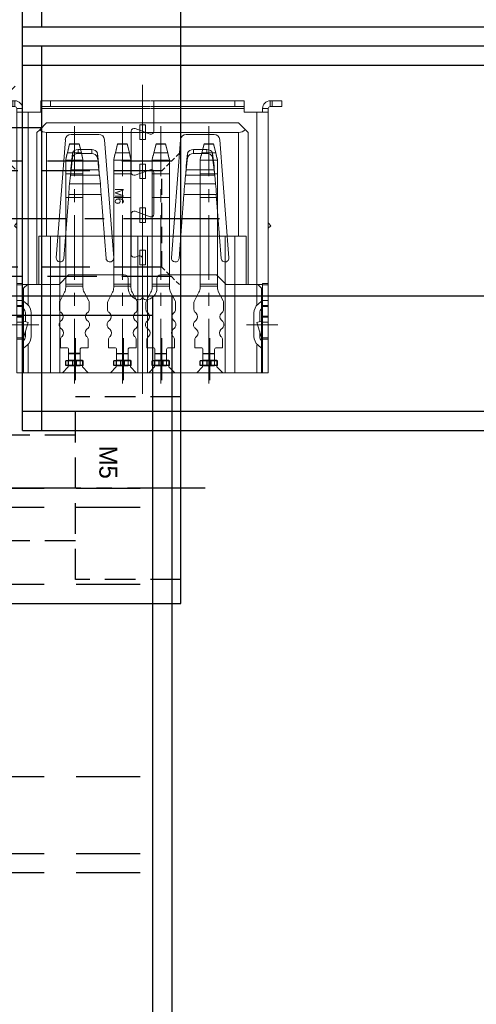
# Model space of a CAD drawing. Header units: millimetres. Extents: x -1657 to 8845, y -11980 to 3013.
# Tile 166 of 256: x 916 to 940, y 646 to 697. Entities that reach past the tile are written whole.
import ezdxf

# ---------------------------------------------------------------- set-up
doc = ezdxf.new("R2010")
doc.units = ezdxf.units.MM
doc.linetypes.add('CENTER', pattern=[2, 1.25, -0.25, 0.25, -0.25])
doc.linetypes.add('DASHED', pattern=[0.75, 0.5, -0.25])
for name, color, linetype in [('01', 6, 'Continuous'), ('图层138', 141, 'Continuous'), ('图层149', 30, 'Continuous'), ('图层151', 51, 'Continuous'), ('图层157', 17, 'Continuous'), ('图层168', 90, 'Continuous'), ('方管2', 2, 'Continuous'), ('铁壳', 1, 'Continuous')]:
    doc.layers.add(name, color=color, linetype=linetype)

# ---------------------------------------------------------------- blocks, each defined once
blk = doc.blocks.new('85AF4')
at = {"color": 1, "lineweight": 9, "ltscale": 0.03}
for p, q in [((5, -13.54), (5, 1.224)), ((1.5, -10.692), (1.5, -12.886)), ((4, -10.692), (4, -12.886)), ((6, -10.692), (6, -12.886)), ((8.5, -10.692), (8.5, -12.886))]:
    blk.add_line(p, q, dxfattribs=at)
at = {"color": 7, "linetype": 'Continuous', "lineweight": 15}
for p, q in [((-0.5, 0), (-0.354, 0.146)), ((-0.5, -7.9), (-0.5, 0)), ((-0.354, 0.146), (0, 0.5)), ((0, 0.5), (10, 0.5)), ((0, 0), (0, -5.4)), ((10, 0), (0, 0)), ((10.354, 0.146), (10, 0.5)), ((10, -5.4), (10, 0)), ((10.354, 0.146), (10.5, 0)), ((10.5, 0), (10.5, -7.9)), ((0.2, -5.4), (-0.4, -5.4)), ((-0.4, -7.9), (-0.4, -5.4)), ((0.2, -12.5), (0.2, -5.4)), ((0.2, -5.4), (0.7, -5.4)), ((4.75, -5.4), (0.7, -5.4)), ((0.7, -5.4), (0.7, -12.5)), ((4.75, -12.5), (4.75, -5.4)), ((4.75, -5.4), (5.25, -5.4)), ((9.3, -5.4), (5.25, -5.4)), ((5.25, -5.4), (5.25, -12.5)), ((9.3, -12.5), (9.3, -5.4)), ((9.3, -5.4), (9.8, -5.4)), ((9.8, -5.4), (10.4, -5.4)), ((9.8, -5.4), (9.8, -12.5)), ((10.4, -5.4), (10.4, -7.9)), ((-1, -7.9), (-1.2, -8.1)), ((-1.2, -12.5), (-1.2, -8.1)), ((-0.4, -7.9), (-1, -7.9)), ((11, -7.9), (10.4, -7.9)), ((11.2, -8.1), (11, -7.9)), ((11.2, -8.1), (11.2, -12.5)), ((0.825, -12.5), (1.125, -12.2)), ((1.125, -11.85), (1.125, -12.2)), ((1.125, -11.85), (1.875, -11.85)), ((1.875, -11.85), (1.875, -12.2)), ((1.875, -12.2), (2.175, -12.5)), ((3.325, -12.5), (3.625, -12.2)), ((3.625, -11.85), (3.625, -12.2)), ((3.625, -11.85), (4.375, -11.85)), ((4.375, -11.85), (4.375, -12.2)), ((4.375, -12.2), (4.675, -12.5)), ((5.325, -12.5), (5.625, -12.2)), ((5.625, -11.85), (5.625, -12.2)), ((6.375, -11.85), (5.625, -11.85)), ((6.375, -11.85), (6.375, -12.2)), ((6.375, -12.2), (6.675, -12.5)), ((7.825, -12.5), (8.125, -12.2)), ((8.125, -11.85), (8.125, -12.2)), ((8.875, -11.85), (8.125, -11.85)), ((8.875, -11.85), (8.875, -12.2)), ((8.875, -12.2), (9.175, -12.5)), ((0.2, -12.5), (-1.2, -12.5)), ((0.2, -12.5), (0.7, -12.5)), ((0.825, -12.5), (0.7, -12.5)), ((3.325, -12.5), (2.175, -12.5)), ((4.75, -12.5), (4.675, -12.5)), ((4.75, -12.5), (5.25, -12.5)), ((5.325, -12.5), (5.25, -12.5)), ((7.825, -12.5), (6.675, -12.5)), ((9.3, -12.5), (9.175, -12.5)), ((9.3, -12.5), (9.8, -12.5)), ((11.2, -12.5), (9.8, -12.5))]:
    blk.add_line(p, q, dxfattribs=at)
for centre, start, end in [((0, 0.5), 225, 270), ((10, 0.5), 270, 315)]:
    blk.add_arc(centre, 0.5, start, end, dxfattribs=at)
blk = doc.blocks.new('1B877')
at = {"layer": '铁壳', "lineweight": 9, "ltscale": 0.03}
for p, q in [((-0.591, 6.715), (-0.591, -9.356)), ((-6, -5.756), (-7.634, -5.756)), ((4.818, -5.756), (6.452, -5.756))]:
    blk.add_line(p, q, dxfattribs=at)
at = {"layer": '铁壳', "linetype": 'Continuous', "lineweight": 15}
for p, q in [((-7.841, 5.594), (-7.841, 5.894)), ((-7.841, 5.894), (-7.341, 5.894)), ((-7.341, 5.894), (-7.341, 5.594)), ((-7.241, 5.894), (-7.341, 5.894)), ((-7.241, 5.894), (-7.241, 5.594)), ((-5.891, 5.594), (-5.891, 5.894)), ((-5.891, 5.894), (-5.391, 5.894)), ((-5.391, 5.894), (-5.391, 5.594)), ((-5.391, 5.894), (-0.204, 5.894)), ((4.209, 5.894), (-0.184, 5.894)), ((0, 4.306), (0, 5.894)), ((4.209, 5.594), (4.209, 5.894)), ((4.209, 5.894), (4.709, 5.894)), ((4.709, 5.894), (4.709, 5.594)), ((6.059, 5.894), (6.059, 5.594)), ((6.059, 5.894), (6.159, 5.894)), ((6.159, 5.594), (6.159, 5.894)), ((6.159, 5.894), (6.659, 5.894)), ((6.659, 5.894), (6.659, 5.594)), ((-7.341, 5.594), (-7.841, 5.594)), ((-7.241, 5.594), (-7.341, 5.594)), ((-6.841, 5.494), (-7.141, 5.494)), ((-7.141, 5.294), (-7.141, 5.494)), ((-6.541, 5.294), (-7.141, 5.294)), ((-7.141, -3.606), (-7.141, 5.294)), ((-6.841, 5.294), (-6.841, 5.494)), ((-6.541, 5.294), (-6.541, -3.656)), ((-6.541, 5.294), (-5.891, 5.294)), ((-5.891, 5.594), (-0.204, 5.594)), ((-5.391, 5.594), (-5.891, 5.594)), ((-5.891, 5.594), (-5.891, 5.494)), ((-5.891, 5.494), (-0.204, 5.494)), ((-5.891, 5.294), (-5.891, 5.494)), ((-5.391, 5.594), (-0.204, 5.594)), ((4.209, 5.594), (-0.184, 5.594)), ((4.709, 5.594), (-0.184, 5.594)), ((4.709, 5.494), (-0.184, 5.494)), ((4.709, 5.594), (4.209, 5.594)), ((4.709, 5.594), (4.709, 5.494)), ((4.709, 5.494), (4.709, 5.294)), ((4.709, 5.294), (5.359, 5.294)), ((5.359, -3.656), (5.359, 5.294)), ((5.959, 5.294), (5.359, 5.294)), ((5.659, 5.494), (5.959, 5.494)), ((5.659, 5.494), (5.659, 5.294)), ((5.959, 5.494), (5.959, 5.294)), ((5.959, 5.294), (5.959, -3.606)), ((6.059, 5.594), (6.159, 5.594)), ((6.659, 5.594), (6.159, 5.594)), ((-2.869, 4.144), (-4.314, 4.144)), ((-1.182, 2.164), (-1.182, 4.308)), ((-0.201, 4.165), (-0.981, 4.449)), ((1.686, 4.144), (3.131, 4.144)), ((-4.613, 3.868), (-5.089, -2.275)), ((-2.094, -2.275), (-2.57, 3.868)), ((0.911, -2.275), (1.387, 3.868)), ((3.43, 3.868), (3.906, -2.275)), ((-4.313, 2.512), (-4.242, 3.159)), ((-4.242, 3.159), (-4.242, 2.947)), ((-3.943, 3.355), (-3.943, 3.143)), ((-3.943, 3.355), (-3.239, 3.355)), ((-3.943, 3.143), (-3.239, 3.143)), ((-3.239, 3.355), (-3.239, 3.143)), ((-2.94, 3.159), (-2.94, 2.947)), ((-2.94, 3.159), (-2.869, 2.512)), ((1.758, 3.159), (1.687, 2.512)), ((1.758, 3.159), (1.758, 2.947)), ((2.057, 3.355), (2.057, 3.143)), ((2.761, 3.355), (2.057, 3.355)), ((2.761, 3.143), (2.057, 3.143)), ((2.761, 3.355), (2.761, 3.143)), ((3.06, 3.159), (3.06, 2.947)), ((3.131, 2.512), (3.06, 3.159)), ((-4.313, 2.3), (-4.242, 2.947)), ((-2.94, 2.947), (-2.869, 2.3)), ((1.758, 2.947), (1.687, 2.3)), ((3.131, 2.3), (3.06, 2.947)), ((-4.313, 2.3), (-4.313, 2.512)), ((-2.869, 2.3), (-4.313, 2.3)), ((-2.869, 2.512), (-2.869, 2.3)), ((-0.201, 2.307), (-0.981, 2.023)), ((0, 0), (0, 2.166)), ((1.687, 2.512), (1.687, 2.3)), ((3.131, 2.3), (1.687, 2.3)), ((3.131, 2.3), (3.131, 2.512)), ((-4.397, 1.578), (-4.349, 2.017)), ((-4.397, 1.578), (-2.786, 1.578)), ((-2.834, 2.017), (-4.349, 2.017)), ((-2.834, 2.017), (-2.786, 1.578)), ((1.651, 2.017), (1.603, 1.578)), ((1.603, 1.578), (3.214, 1.578)), ((3.166, 2.017), (1.651, 2.017)), ((3.214, 1.578), (3.166, 2.017)), ((-4.69, -2.306), (-4.433, 1.013)), ((-4.433, 1.013), (-2.75, 1.013)), ((-2.75, 1.013), (-2.492, -2.306)), ((1.567, 1.013), (1.31, -2.306)), ((1.567, 1.013), (3.25, 1.013)), ((3.508, -2.306), (3.25, 1.013)), ((-1.182, 0.002), (-1.182, -2.1)), ((-0.981, 0.143), (-0.201, -0.141)), ((-7.267, -0.619), (-7.151, -0.48)), ((-7.151, -0.48), (-7.141, -0.469)), ((-7.141, -0.488), (-7.151, -0.48)), ((5.968, -0.48), (5.959, -0.469)), ((5.959, -0.488), (5.968, -0.48)), ((6.085, -0.619), (5.968, -0.48)), ((-7.141, -0.725), (-7.267, -0.619)), ((5.959, -0.725), (6.085, -0.619)), ((-0.981, -2.241), (-0.792, -2.173)), ((-0.591, -2.314), (-0.591, -4.285)), ((-4.941, -3.656), (-4.441, -3.156)), ((-1.541, -3.156), (-4.441, -3.156)), ((-1.341, -3.856), (-1.341, -3.356)), ((0.159, -3.356), (0.159, -3.856)), ((3.259, -3.156), (0.359, -3.156)), ((3.259, -3.156), (3.759, -3.656)), ((-6.841, -3.606), (-7.141, -3.606)), ((-7.141, -3.606), (-7.141, -3.673)), ((-6.841, -3.673), (-7.141, -3.673)), ((-7.141, -3.673), (-7.141, -4.489)), ((-6.841, -3.606), (-6.841, -3.673)), ((-6.841, -3.656), (-6.541, -3.656)), ((-6.841, -3.673), (-6.841, -4.489)), ((-4.941, -3.656), (-6.541, -3.656)), ((-6.541, -4.749), (-6.541, -3.656)), ((5.359, -3.656), (3.759, -3.656)), ((5.359, -3.656), (5.659, -3.656)), ((5.359, -3.656), (5.359, -4.698)), ((5.959, -3.606), (5.659, -3.606)), ((5.659, -3.606), (5.659, -3.673)), ((5.659, -3.673), (5.959, -3.673)), ((5.659, -3.673), (5.659, -4.489)), ((5.959, -3.606), (5.959, -3.673)), ((5.959, -3.673), (5.959, -4.489)), ((-6.841, -4.489), (-7.141, -4.489)), ((-7.141, -4.489), (-7.141, -4.756)), ((-6.841, -4.489), (-6.841, -4.756)), ((-6.784, -4.536), (-6.606, -4.686)), ((5.602, -4.536), (5.423, -4.686)), ((5.659, -4.489), (5.659, -4.756)), ((5.659, -4.489), (5.959, -4.489)), ((5.959, -4.489), (5.959, -4.756)), ((-6.841, -4.756), (-7.141, -4.756)), ((-7.141, -4.806), (-7.141, -4.756)), ((-6.841, -4.806), (-7.141, -4.806)), ((-7.141, -5.306), (-7.141, -4.806)), ((-6.841, -4.806), (-6.841, -4.756)), ((-6.841, -5.306), (-6.841, -4.806)), ((-6.841, -4.88), (-6.798, -4.916)), ((5.659, -4.88), (5.616, -4.916)), ((5.659, -4.806), (5.659, -4.756)), ((5.659, -4.756), (5.959, -4.756)), ((5.659, -5.306), (5.659, -4.806)), ((5.659, -4.806), (5.959, -4.806)), ((5.959, -4.806), (5.959, -4.756)), ((5.959, -5.306), (5.959, -4.806)), ((-6.841, -5.306), (-7.141, -5.306)), ((-7.141, -5.356), (-7.141, -5.306)), ((-6.841, -5.356), (-7.141, -5.356)), ((-7.141, -5.356), (-7.141, -5.622)), ((-6.841, -5.622), (-7.141, -5.622)), ((-7.141, -5.622), (-7.141, -6.439)), ((-6.841, -5.356), (-6.841, -5.306)), ((-6.841, -5.356), (-6.841, -5.622)), ((-6.841, -5.588), (-6.831, -5.556)), ((-6.841, -5.622), (-6.841, -6.439)), ((-6.545, -5.644), (-6.831, -5.556)), ((-6.691, -5.146), (-6.691, -5.599)), ((-6.391, -5.146), (-6.391, -6.366)), ((5.209, -5.146), (5.209, -6.366)), ((5.362, -5.644), (5.649, -5.556)), ((5.509, -5.146), (5.509, -5.599)), ((5.659, -5.588), (5.649, -5.556)), ((5.659, -5.356), (5.659, -5.306)), ((5.659, -5.306), (5.959, -5.306)), ((5.659, -5.356), (5.659, -5.622)), ((5.659, -5.356), (5.959, -5.356)), ((5.659, -5.622), (5.659, -6.439)), ((5.659, -5.622), (5.959, -5.622)), ((5.959, -5.356), (5.959, -5.306)), ((5.959, -5.356), (5.959, -5.622)), ((5.959, -5.622), (5.959, -6.439)), ((-6.841, -6.601), (-6.545, -5.644)), ((-6.691, -6.117), (-6.691, -6.366)), ((5.659, -6.601), (5.362, -5.644)), ((5.509, -6.117), (5.509, -6.366)), ((-6.841, -6.439), (-7.141, -6.439)), ((-7.141, -6.439), (-7.141, -6.506)), ((-7.141, -6.506), (-6.841, -6.506)), ((-7.141, -6.506), (-7.141, -8.256)), ((-6.841, -6.439), (-6.841, -6.506)), ((-6.841, -6.506), (-6.841, -8.256)), ((-6.841, -6.631), (-6.798, -6.596)), ((5.659, -6.631), (5.616, -6.596)), ((5.659, -6.439), (5.659, -6.506)), ((5.659, -6.439), (5.959, -6.439)), ((5.959, -6.506), (5.659, -6.506)), ((5.659, -6.506), (5.659, -8.256)), ((5.959, -6.439), (5.959, -6.506)), ((5.959, -6.506), (5.959, -8.256)), ((-6.784, -6.975), (-6.606, -6.825)), ((-6.541, -8.256), (-6.541, -6.763)), ((5.359, -6.813), (5.359, -8.256)), ((5.602, -6.975), (5.423, -6.825)), ((-6.841, -8.256), (-7.141, -8.256)), ((-6.541, -8.256), (-6.841, -8.256)), ((5.359, -8.256), (-6.541, -8.256)), ((5.659, -8.256), (5.359, -8.256)), ((5.659, -8.256), (5.959, -8.256))]:
    blk.add_line(p, q, dxfattribs=at)
for points in [[(-0.74, 3.876), (-0.74, 4.639), (-0.442, 4.639), (-0.442, 3.876)], [(-0.74, 1.842), (-0.74, 2.604), (-0.442, 2.604), (-0.442, 1.842)], [(-0.74, 0.324), (-0.74, -0.439), (-0.442, -0.439), (-0.442, 0.324)], [(-0.74, -1.87), (-0.74, -2.633), (-0.442, -2.633), (-0.442, -1.87)]]:
    blk.add_lwpolyline(points, close=True, dxfattribs=at)
at = {"layer": '铁壳', "linetype": 'Continuous', "lineweight": 15, "flags": 128}
for points in [[(-4.349, 2.017), (-4.34, 2.082), (-4.331, 2.159), (-4.322, 2.235), (-4.313, 2.3)], [(-4.331, 2.159), (-4.322, 2.35), (-4.313, 2.512)], [(-2.869, 2.512), (-2.86, 2.35), (-2.851, 2.159)], [(-2.869, 2.3), (-2.86, 2.235), (-2.851, 2.159), (-2.843, 2.082), (-2.834, 2.017)], [(1.651, 2.017), (1.66, 2.082), (1.669, 2.159), (1.678, 2.235), (1.687, 2.3)], [(1.669, 2.159), (1.678, 2.35), (1.687, 2.512)], [(3.131, 2.512), (3.14, 2.35), (3.149, 2.159)], [(3.131, 2.3), (3.14, 2.235), (3.149, 2.159), (3.157, 2.082), (3.166, 2.017)]]:
    blk.add_lwpolyline(points, dxfattribs=at)
at = {"layer": '铁壳', "linetype": 'Continuous', "lineweight": 15}
for centre, radius, start, end in [((-7.241, 5.494), 0.4, 0, 90), ((6.059, 5.494), 0.4, 90, 180), ((-7.241, 5.494), 0.1, 0, 90), ((6.059, 5.494), 0.1, 90, 180), ((-4.314, 3.844), 0.3, 90, 175.5673), ((-2.869, 3.844), 0.3, 4.4327, 90), ((-1.032, 4.308), 0.15, 70, 180), ((-0.15, 4.306), 0.15, 250, 0), ((1.686, 3.844), 0.3, 90, 175.5673), ((3.131, 3.844), 0.3, 4.4327, 90), ((-3.977, 3.08), 0.277, 83.0717, 163.3309), ((-3.977, 2.868), 0.277, 83.0717, 163.3309), ((-3.206, 3.08), 0.277, 16.6691, 96.9283), ((-3.206, 2.868), 0.277, 16.6691, 96.9283), ((2.023, 3.08), 0.277, 83.0717, 163.3309), ((2.023, 2.868), 0.277, 83.0717, 163.3309), ((2.794, 3.08), 0.277, 16.6691, 96.9283), ((2.794, 2.868), 0.277, 16.6691, 96.9283), ((-1.032, 2.164), 0.15, 180, 290), ((-0.15, 2.166), 0.15, 0, 110), ((22.541, -0.416), 27.012, 175.7654, 176.9677), ((-29.723, -0.416), 27.012, 3.0323, 4.2346), ((28.541, -0.416), 27.012, 175.7654, 176.9677), ((-23.723, -0.416), 27.012, 3.0323, 4.2346), ((-1.032, 0.002), 0.15, 70, 180), ((-0.15, 0), 0.15, 250, 0), ((-4.889, -2.29), 0.2, 175.5673, 355.5673), ((-2.293, -2.29), 0.2, 184.4327, 4.4327), ((-1.032, -2.1), 0.15, 180, 290), ((-0.741, -2.314), 0.15, 360, 110), ((1.111, -2.29), 0.2, 175.5673, 355.5673), ((3.707, -2.29), 0.2, 184.4327, 4.4327), ((-1.541, -3.356), 0.2, 0, 90), ((0.359, -3.356), 0.2, 90, 180), ((-0.741, -3.856), 0.6, 180, 268.7267), ((-0.441, -3.856), 0.6, 271.2733, 0), ((-6.591, -4.306), 0.3, 213.5573, 230), ((-0.751, -4.306), 0.15, 268.7267, 0), ((-0.431, -4.306), 0.15, 180, 271.2733), ((5.409, -4.306), 0.3, 310, 326.4427), ((-6.991, -5.146), 0.3, 0, 50), ((-6.991, -5.146), 0.6, 0, 50), ((5.809, -5.146), 0.6, 130, 180), ((5.809, -5.146), 0.3, 130, 180), ((-6.991, -6.366), 0.3, 310, 0), ((-6.991, -6.366), 0.6, 310, 0), ((5.809, -6.366), 0.6, 180, 230), ((5.809, -6.366), 0.3, 180, 230), ((-6.591, -7.205), 0.3, 130, 146.4427), ((5.409, -7.205), 0.3, 33.5573, 50)]:
    blk.add_arc(centre, radius, start, end, dxfattribs=at)
blk = doc.blocks.new('1BAE6')
at = {"layer": '01', "color": 1, "linetype": 'CENTER', "lineweight": 9, "ltscale": 2.695376}
for p, q in [((-6.9, -1.179), (-6.9, 12.214)), ((-4.4, -1.179), (-4.4, 12.214)), ((-2.4, -1.179), (-2.4, 12.214)), ((0.1, -1.179), (0.1, 12.214))]:
    blk.add_line(p, q, dxfattribs=at)
at = {"layer": '01', "linetype": 'Continuous', "lineweight": 15}
for p, q in [((-7.265, 10.827), (-7.147, 11.285)), ((-7.147, 11.272), (-7.265, 10.814)), ((-7.147, 11.285), (-6.653, 11.285)), ((-7.147, 11.285), (-7.147, 11.272)), ((-7.147, 11.272), (-6.653, 11.272)), ((-6.653, 11.285), (-6.538, 10.827)), ((-6.653, 11.272), (-6.653, 11.285)), ((-6.538, 10.814), (-6.653, 11.272)), ((-4.765, 10.827), (-4.648, 11.285)), ((-4.648, 11.272), (-4.765, 10.814)), ((-4.648, 11.285), (-4.153, 11.285)), ((-4.648, 11.285), (-4.648, 11.272)), ((-4.648, 11.272), (-4.153, 11.272)), ((-4.153, 11.285), (-4.038, 10.827)), ((-4.153, 11.272), (-4.153, 11.285)), ((-4.038, 10.814), (-4.153, 11.272)), ((-2.765, 10.827), (-2.647, 11.285)), ((-2.647, 11.272), (-2.765, 10.814)), ((-2.647, 11.285), (-2.153, 11.285)), ((-2.647, 11.285), (-2.647, 11.272)), ((-2.647, 11.272), (-2.153, 11.272)), ((-2.153, 11.285), (-2.038, 10.827)), ((-2.153, 11.272), (-2.153, 11.285)), ((-2.038, 10.814), (-2.153, 11.272)), ((-0.265, 10.827), (-0.148, 11.285)), ((-0.148, 11.272), (-0.265, 10.814)), ((-0.148, 11.285), (0.347, 11.285)), ((-0.148, 11.285), (-0.148, 11.272)), ((-0.148, 11.272), (0.347, 11.272)), ((0.347, 11.285), (0.462, 10.827)), ((0.347, 11.272), (0.347, 11.285)), ((0.462, 10.814), (0.347, 11.272)), ((-7.265, 10.814), (-6.538, 10.814)), ((-4.765, 10.814), (-4.038, 10.814)), ((-2.765, 10.814), (-2.038, 10.814)), ((-0.265, 10.814), (0.462, 10.814)), ((-7.353, 10.467), (-7.353, 10.482)), ((-7.353, 10.467), (-7.353, 10.432)), ((-7.353, 10.432), (-7.353, 9.736)), ((-7.353, 10.432), (-6.452, 10.432)), ((-6.452, 10.482), (-6.452, 10.467)), ((-6.452, 10.467), (-6.452, 10.432)), ((-6.452, 10.432), (-6.452, 9.736)), ((-4.853, 10.467), (-4.853, 10.482)), ((-4.853, 10.467), (-4.853, 10.432)), ((-4.853, 10.432), (-4.853, 9.736)), ((-4.853, 10.432), (-3.953, 10.432)), ((-3.953, 10.482), (-3.953, 10.467)), ((-3.953, 10.467), (-3.953, 10.432)), ((-3.953, 10.432), (-3.953, 9.736)), ((-2.853, 10.467), (-2.853, 10.482)), ((-2.853, 10.467), (-2.853, 10.432)), ((-2.853, 10.432), (-2.853, 9.736)), ((-2.853, 10.432), (-1.952, 10.432)), ((-1.952, 10.482), (-1.952, 10.467)), ((-1.952, 10.467), (-1.952, 10.432)), ((-1.952, 10.432), (-1.952, 9.736)), ((-0.353, 10.467), (-0.353, 10.482)), ((-0.353, 10.467), (-0.353, 10.432)), ((-0.353, 10.432), (-0.353, 9.736)), ((-0.353, 10.432), (0.547, 10.432)), ((0.547, 10.482), (0.547, 10.467)), ((0.547, 10.467), (0.547, 10.432)), ((0.547, 10.432), (0.547, 9.736)), ((-7.353, 9.736), (-7.353, 8.493)), ((-7.353, 9.736), (-6.452, 9.736)), ((-6.452, 9.736), (-6.452, 8.493)), ((-4.853, 9.736), (-4.853, 8.493)), ((-4.853, 9.736), (-3.953, 9.736)), ((-3.953, 9.736), (-3.953, 8.493)), ((-2.853, 9.736), (-2.853, 8.493)), ((-2.853, 9.736), (-1.952, 9.736)), ((-1.952, 9.736), (-1.952, 8.493)), ((-0.353, 9.736), (-0.353, 8.493)), ((-0.353, 9.736), (0.547, 9.736)), ((0.547, 9.736), (0.547, 8.493)), ((-7.353, 8.493), (-7.353, 3.991)), ((-7.353, 8.493), (-6.452, 8.493)), ((-6.452, 8.493), (-6.452, 3.991)), ((-4.853, 8.493), (-4.853, 3.991)), ((-4.853, 8.493), (-3.953, 8.493)), ((-3.953, 8.493), (-3.953, 3.991)), ((-2.853, 8.493), (-2.853, 3.991)), ((-2.853, 8.493), (-1.952, 8.493)), ((-1.952, 8.493), (-1.952, 3.991)), ((-0.353, 8.493), (-0.353, 3.991)), ((-0.353, 8.493), (0.547, 8.493)), ((0.547, 8.493), (0.547, 3.991)), ((-7.353, 3.991), (-7.353, 3.885)), ((-7.353, 3.991), (-6.452, 3.991)), ((-7.353, 3.885), (-7.353, 3.81)), ((-7.353, 3.885), (-6.452, 3.885)), ((-6.452, 3.991), (-6.452, 3.885)), ((-6.452, 3.885), (-6.452, 3.81)), ((-4.853, 3.991), (-4.853, 3.885)), ((-4.853, 3.991), (-3.953, 3.991)), ((-4.853, 3.885), (-4.853, 3.81)), ((-4.853, 3.885), (-3.953, 3.885)), ((-3.953, 3.991), (-3.953, 3.885)), ((-3.953, 3.885), (-3.953, 3.81)), ((-2.853, 3.991), (-2.853, 3.885)), ((-2.853, 3.991), (-1.952, 3.991)), ((-2.853, 3.885), (-2.853, 3.81)), ((-2.853, 3.885), (-1.952, 3.885)), ((-1.952, 3.991), (-1.952, 3.885)), ((-1.952, 3.885), (-1.952, 3.81)), ((-0.353, 3.991), (-0.353, 3.885)), ((-0.353, 3.991), (0.547, 3.991)), ((-0.353, 3.885), (-0.353, 3.81)), ((-0.353, 3.885), (0.547, 3.885)), ((0.547, 3.991), (0.547, 3.885)), ((0.547, 3.885), (0.547, 3.81)), ((-7.411, 3.575), (-7.649, 3.129)), ((-6.394, 3.575), (-6.156, 3.129)), ((-4.911, 3.575), (-5.149, 3.129)), ((-3.894, 3.575), (-3.656, 3.129)), ((-2.911, 3.575), (-3.149, 3.129)), ((-1.894, 3.575), (-1.656, 3.129)), ((-0.411, 3.575), (-0.649, 3.129)), ((0.606, 3.575), (0.844, 3.129)), ((-7.673, 3.035), (-7.673, 2.668)), ((-6.133, 3.035), (-6.133, 2.668)), ((-5.173, 3.035), (-5.173, 2.668)), ((-3.633, 3.035), (-3.633, 2.668)), ((-3.173, 3.035), (-3.173, 2.668)), ((-1.633, 3.035), (-1.633, 2.668)), ((-0.673, 3.035), (-0.673, 2.668)), ((0.867, 3.035), (0.867, 2.668)), ((-7.559, 2.118), (-7.634, 2.044)), ((-7.614, 2.526), (-7.559, 2.472)), ((-6.191, 2.526), (-6.246, 2.472)), ((-6.246, 2.118), (-6.171, 2.044)), ((-5.059, 2.118), (-5.134, 2.044)), ((-5.114, 2.526), (-5.059, 2.472)), ((-3.691, 2.526), (-3.746, 2.472)), ((-3.746, 2.118), (-3.671, 2.044)), ((-3.059, 2.118), (-3.134, 2.044)), ((-3.114, 2.526), (-3.059, 2.472)), ((-1.691, 2.526), (-1.746, 2.472)), ((-1.746, 2.118), (-1.671, 2.044)), ((-0.559, 2.118), (-0.634, 2.044)), ((-0.614, 2.526), (-0.559, 2.472)), ((0.809, 2.526), (0.754, 2.472)), ((0.754, 2.118), (0.829, 2.044)), ((-7.692, 1.902), (-7.692, 1.868)), ((-7.634, 1.726), (-7.534, 1.627)), ((-6.171, 1.726), (-6.271, 1.627)), ((-6.113, 1.902), (-6.113, 1.868)), ((-5.192, 1.902), (-5.192, 1.868)), ((-5.134, 1.726), (-5.034, 1.627)), ((-3.671, 1.726), (-3.771, 1.627)), ((-3.613, 1.902), (-3.613, 1.868)), ((-3.192, 1.902), (-3.192, 1.868)), ((-3.134, 1.726), (-3.034, 1.627)), ((-1.671, 1.726), (-1.771, 1.627)), ((-1.613, 1.902), (-1.613, 1.868)), ((-0.692, 1.902), (-0.692, 1.868)), ((-0.634, 1.726), (-0.534, 1.627)), ((0.829, 1.726), (0.729, 1.627)), ((0.887, 1.902), (0.887, 1.868)), ((-7.622, 1.102), (-7.622, 0.685)), ((-7.534, 1.273), (-7.564, 1.244)), ((-6.271, 1.273), (-6.241, 1.244)), ((-6.183, 1.102), (-6.183, 0.685)), ((-5.122, 1.102), (-5.122, 0.685)), ((-5.034, 1.273), (-5.064, 1.244)), ((-3.771, 1.273), (-3.741, 1.244)), ((-3.683, 1.102), (-3.683, 0.685)), ((-3.122, 1.102), (-3.122, 0.685)), ((-3.034, 1.273), (-3.064, 1.244)), ((-1.771, 1.273), (-1.741, 1.244)), ((-1.683, 1.102), (-1.683, 0.685)), ((-0.622, 1.102), (-0.622, 0.685)), ((-0.534, 1.273), (-0.564, 1.244)), ((0.729, 1.273), (0.759, 1.244)), ((0.817, 1.102), (0.817, 0.685)), ((-7.622, 0.685), (-7.303, 0.685)), ((-7.622, 0.685), (-7.303, 0.685)), ((-7.203, -0.25), (-7.203, 0.585)), ((-6.603, -0.25), (-6.603, 0.585)), ((-6.183, 0.685), (-6.502, 0.685)), ((-6.183, 0.685), (-6.502, 0.685)), ((-5.122, 0.685), (-4.803, 0.685)), ((-5.122, 0.685), (-4.803, 0.685)), ((-4.703, -0.25), (-4.703, 0.585)), ((-4.103, -0.25), (-4.103, 0.585)), ((-3.683, 0.685), (-4.002, 0.685)), ((-3.683, 0.685), (-4.002, 0.685)), ((-3.122, 0.685), (-2.803, 0.685)), ((-3.122, 0.685), (-2.803, 0.685)), ((-2.703, -0.25), (-2.703, 0.585)), ((-2.103, -0.25), (-2.103, 0.585)), ((-1.683, 0.685), (-2.002, 0.685)), ((-1.683, 0.685), (-2.002, 0.685)), ((-0.622, 0.685), (-0.303, 0.685)), ((-0.622, 0.685), (-0.303, 0.685)), ((-0.203, -0.25), (-0.203, 0.585)), ((0.397, -0.25), (0.397, 0.585)), ((0.817, 0.685), (0.498, 0.685)), ((0.817, 0.685), (0.498, 0.685)), ((-4.103, 0.388), (-4.703, 0.388)), ((-2.103, 0.388), (-2.703, 0.388)), ((0.397, 0.388), (-0.203, 0.388))]:
    blk.add_line(p, q, dxfattribs=at)
at = {"layer": '01', "ltscale": 1.375}
for p, q in [((-6.45, 0), (-7.35, 0)), ((-3.95, 0), (-4.85, 0)), ((-1.95, 0), (-2.85, 0)), ((0.55, 0), (-0.35, 0)), ((-6.45, -0.25), (-7.35, -0.25)), ((-3.95, -0.25), (-4.85, -0.25)), ((-1.95, -0.25), (-2.85, -0.25)), ((0.55, -0.25), (-0.35, -0.25))]:
    blk.add_line(p, q, dxfattribs=at)
at = {"layer": '01', "ltscale": 0.075}
for p, q in [((-7.35, -0.25), (-7.35, 0)), ((-6.45, -0.25), (-6.45, 0)), ((-4.85, -0.25), (-4.85, 0)), ((-3.95, -0.25), (-3.95, 0)), ((-2.85, -0.25), (-2.85, 0)), ((-1.95, -0.25), (-1.95, 0)), ((-0.35, -0.25), (-0.35, 0)), ((0.55, -0.25), (0.55, 0))]:
    blk.add_line(p, q, dxfattribs=at)
at = {"layer": '01'}
for p, q in [((-7.203, 0.388), (-6.603, 0.388)), ((-6.603, 0.388), (-7.203, 0.388)), ((-4.703, 0.388), (-4.103, 0.388)), ((-2.703, 0.388), (-2.103, 0.388)), ((-2.703, 0.388), (-2.103, 0.388)), ((-0.203, 0.388), (0.397, 0.388)), ((-7.203, -0.25), (-6.603, -0.25)), ((-4.703, -0.25), (-4.103, -0.25)), ((-2.703, -0.25), (-2.103, -0.25)), ((-0.203, -0.25), (0.397, -0.25))]:
    blk.add_line(p, q, dxfattribs=at)
at = {"layer": '01', "ltscale": 1.625}
for p, q in [((-7, 0), (-7, -0.25)), ((-6.8, 0), (-6.8, -0.25)), ((-4.5, 0), (-4.5, -0.25)), ((-4.3, 0), (-4.3, -0.25)), ((-2.5, 0), (-2.5, -0.25)), ((-2.3, 0), (-2.3, -0.25)), ((0, 0), (0, -0.25)), ((0.2, 0), (0.2, -0.25))]:
    blk.add_line(p, q, dxfattribs=at)
at = {"layer": '01', "linetype": 'Continuous', "lineweight": 15}
for centre, radius, start, end in [((-7.853, 3.81), 0.5, 331.9275, 0), ((-5.952, 3.81), 0.5, 180, 208.0725), ((-5.353, 3.81), 0.5, 331.9275, 0), ((-3.452, 3.81), 0.5, 180, 208.0725), ((-3.353, 3.81), 0.5, 331.9275, 0), ((-1.452, 3.81), 0.5, 180, 208.0725), ((-1.452, 3.81), 0.5, 180, 208.0725), ((-0.853, 3.81), 0.5, 331.9275, 0), ((1.047, 3.81), 0.5, 180, 208.0725), ((-7.473, 3.035), 0.2, 151.9275, 180), ((-6.332, 3.035), 0.2, 0, 28.0725), ((-4.973, 3.035), 0.2, 151.9275, 180), ((-3.832, 3.035), 0.2, 0, 28.0725), ((-2.973, 3.035), 0.2, 151.9275, 180), ((-1.832, 3.035), 0.2, 0, 28.0725), ((-0.473, 3.035), 0.2, 151.9275, 180), ((0.668, 3.035), 0.2, 0, 28.0725), ((-7.473, 2.668), 0.2, 180, 225), ((-6.332, 2.668), 0.2, 315, 0), ((-4.973, 2.668), 0.2, 180, 225), ((-3.832, 2.668), 0.2, 315, 0), ((-2.973, 2.668), 0.2, 180, 225), ((-1.832, 2.668), 0.2, 315, 0), ((-0.473, 2.668), 0.2, 180, 225), ((0.668, 2.668), 0.2, 315, 0), ((-7.736, 2.295), 0.25, 315, 45), ((-6.069, 2.295), 0.25, 135, 225), ((-5.236, 2.295), 0.25, 315, 45), ((-3.569, 2.295), 0.25, 135, 225), ((-3.236, 2.295), 0.25, 315, 45), ((-1.569, 2.295), 0.25, 135, 225), ((-0.736, 2.295), 0.25, 315, 45), ((0.931, 2.295), 0.25, 135, 225), ((-7.493, 1.902), 0.2, 135, 180), ((-7.493, 1.868), 0.2, 180, 225), ((-7.711, 1.45), 0.25, 315, 45), ((-6.094, 1.45), 0.25, 135, 225), ((-6.313, 1.902), 0.2, 0, 45), ((-6.313, 1.868), 0.2, 315, 0), ((-4.993, 1.902), 0.2, 135, 180), ((-4.993, 1.868), 0.2, 180, 225), ((-5.211, 1.45), 0.25, 315, 45), ((-3.594, 1.45), 0.25, 135, 225), ((-3.813, 1.902), 0.2, 0, 45), ((-3.813, 1.868), 0.2, 315, 0), ((-2.993, 1.902), 0.2, 135, 180), ((-2.993, 1.868), 0.2, 180, 225), ((-3.211, 1.45), 0.25, 315, 45), ((-1.594, 1.45), 0.25, 135, 225), ((-1.813, 1.902), 0.2, 0, 45), ((-1.813, 1.868), 0.2, 315, 0), ((-0.493, 1.902), 0.2, 135, 180), ((-0.493, 1.868), 0.2, 180, 225), ((-0.711, 1.45), 0.25, 315, 45), ((0.906, 1.45), 0.25, 135, 225), ((0.687, 1.902), 0.2, 0, 45), ((0.687, 1.868), 0.2, 315, 0), ((-7.423, 1.102), 0.2, 135, 180), ((-6.383, 1.102), 0.2, 0, 45), ((-4.923, 1.102), 0.2, 135, 180), ((-3.883, 1.102), 0.2, 0, 45), ((-2.923, 1.102), 0.2, 135, 180), ((-1.883, 1.102), 0.2, 0, 45), ((-0.423, 1.102), 0.2, 135, 180), ((0.617, 1.102), 0.2, 0, 45), ((-7.303, 0.585), 0.1, 0, 90), ((-7.303, 0.585), 0.1, 0, 90), ((-6.502, 0.585), 0.1, 90, 180), ((-6.502, 0.585), 0.1, 90, 180), ((-4.803, 0.585), 0.1, 0, 90), ((-4.803, 0.585), 0.1, 0, 90), ((-4.002, 0.585), 0.1, 90, 180), ((-4.002, 0.585), 0.1, 90, 180), ((-2.803, 0.585), 0.1, 0, 90), ((-2.803, 0.585), 0.1, 0, 90), ((-2.002, 0.585), 0.1, 90, 180), ((-2.002, 0.585), 0.1, 90, 180), ((-0.303, 0.585), 0.1, 0, 90), ((-0.303, 0.585), 0.1, 0, 90), ((0.498, 0.585), 0.1, 90, 180), ((0.498, 0.585), 0.1, 90, 180)]:
    blk.add_arc(centre, radius, start, end, dxfattribs=at)
for centre, major_axis, ratio, start_param, end_param in [((-7.265, 10.785), (-0.141, -0.55), 0.012587, 4.663251, 5.33255), ((-7.265, 10.785), (-0.205, -0.8), 0.012587, 4.663251, 5.103926), ((-6.538, 10.785), (0.2, -0.8), 0.012316, 1.179406, 1.620081), ((-6.538, 10.785), (0.137, -0.55), 0.012316, 0.950782, 1.620081), ((-4.765, 10.785), (-0.141, -0.55), 0.012587, 4.663251, 5.33255), ((-4.765, 10.785), (-0.205, -0.8), 0.012587, 4.663251, 5.103926), ((-4.038, 10.785), (0.2, -0.8), 0.012316, 1.179406, 1.620081), ((-4.038, 10.785), (0.137, -0.55), 0.012316, 0.950782, 1.620081), ((-2.765, 10.785), (-0.141, -0.55), 0.012587, 4.663251, 5.33255), ((-2.765, 10.785), (-0.205, -0.8), 0.012587, 4.663251, 5.103926), ((-2.038, 10.785), (0.2, -0.8), 0.012316, 1.179406, 1.620081), ((-2.038, 10.785), (0.137, -0.55), 0.012316, 0.950782, 1.620081), ((-0.265, 10.785), (-0.141, -0.55), 0.012587, 4.663251, 5.33255), ((-0.265, 10.785), (-0.205, -0.8), 0.012587, 4.663251, 5.103926), ((0.462, 10.785), (0.2, -0.8), 0.012316, 1.179406, 1.620081), ((0.462, 10.785), (0.137, -0.55), 0.012316, 0.950782, 1.620081)]:
    blk.add_ellipse(centre, major_axis=major_axis, ratio=ratio, start_param=start_param, end_param=end_param, dxfattribs=at)
blk = doc.blocks.new('228FD')
at = {"layer": '图层149', "color": 4, "linetype": 'DASHED', "ltscale": 0.471405}
for p, q in [((0, 2.475), (1, 3.475)), ((0, 0), (1, -1))]:
    blk.add_line(p, q, dxfattribs=at)
at = {"layer": '图层149', "color": 4, "linetype": 'DASHED', "ltscale": 2.420833}
for p, q in [((0.262, 2.737), (-11, 2.737)), ((0.262, -0.262), (-11, -0.262))]:
    blk.add_line(p, q, dxfattribs=at)
at = {"layer": '图层149', "color": 4, "linetype": 'DASHED', "ltscale": 2.333333}
for p, q in [((0, 2.475), (-11, 2.475)), ((0, 0), (-11, 0))]:
    blk.add_line(p, q, dxfattribs=at)
at = {"layer": '图层149', "color": 4, "linetype": 'DASHED', "ltscale": 0.825}
blk.add_line((0, 0), (0, 2.475), dxfattribs=at)
at = {"layer": '图层149', "color": 1, "linetype": 'CENTER', "ltscale": 2.55}
blk.add_line((2.258, 1.237), (-12.221, 1.237), dxfattribs=at)
at = {"layer": '图层149'}
blk.add_text('M3', height=0.3257, rotation=270, dxfattribs=at).set_placement((-1.366, 2.048))
blk = doc.blocks.new('23305')
at = {"layer": '图层157', "color": 4, "linetype": 'DASHED', "ltscale": 3.166667}
for p, q in [((5.5, 2), (0, 2)), ((0, -7.5), (0, 2)), ((0, 0), (-4.5, 0)), ((0, -5.5), (-4.5, -5.5)), ((5.5, -7.5), (0, -7.5))]:
    blk.add_line(p, q, dxfattribs=at)
at = {"layer": '图层157', "color": 1, "linetype": 'CENTER', "ltscale": 3.238837}
blk.add_line((6.762, -2.75), (-6.107, -2.75), dxfattribs=at)
at = {"layer": '图层157', "ltscale": 3}
blk.add_text('M5', height=0.93, rotation=270, dxfattribs=at).set_placement((1.25, -0.539))
blk = doc.blocks.new('5F')
at = {"color": 4, "linetype": 'DASHED', "ltscale": 0.471405}
for p, q in [((1, 2.1), (0, 3.1)), ((1, -2.1), (0, -3.1))]:
    blk.add_line(p, q, dxfattribs=at)
at = {"color": 4, "linetype": 'DASHED', "ltscale": 3.8}
for p, q in [((0.6, 2.5), (12, 2.5)), ((0.6, -2.5), (12, -2.5))]:
    blk.add_line(p, q, dxfattribs=at)
at = {"color": 4, "linetype": 'DASHED', "ltscale": 1.4}
for p, q in [((1, 2.1), (1, -2.1)), ((14, 2.1), (14, -2.1))]:
    blk.add_line(p, q, dxfattribs=at)
at = {"color": 4, "linetype": 'DASHED', "ltscale": 2.166667}
for p, q in [((1, 2.1), (14, 2.1)), ((1, -2.1), (14, -2.1))]:
    blk.add_line(p, q, dxfattribs=at)
at = {"color": 4, "linetype": 'DASHED', "ltscale": 0.188562}
for p, q in [((12, 2.5), (12.4, 2.1)), ((12, -2.5), (12.4, -2.1))]:
    blk.add_line(p, q, dxfattribs=at)
at = {"color": 4, "linetype": 'DASHED', "ltscale": 1.666667}
blk.add_line((12, 2.5), (12, -2.5), dxfattribs=at)
at = {"color": 4, "linetype": 'DASHED', "ltscale": 0.80829}
for p in [(14, 2.1), (14, -2.1)]:
    blk.add_line(p, (15.212, 0), dxfattribs=at)
at = {"color": 1, "linetype": 'CENTER', "ltscale": 3.699214}
blk.add_line((-2.156, 0), (16.34, 0), dxfattribs=at)
blk.add_text('M5', height=0.6063).set_placement((3.422, -1.275))
blk = doc.blocks.new('23333')
at = {"layer": '图层157', "color": 4, "linetype": 'DASHED', "ltscale": 0.471405}
for p, q in [((0, 5), (1, 6)), ((0, 0), (1, -1))]:
    blk.add_line(p, q, dxfattribs=at)
at = {"layer": '图层157', "color": 4, "linetype": 'DASHED', "ltscale": 5.166667}
for p, q in [((0.5, 5.5), (-9, 5.5)), ((0.5, -0.5), (-9, -0.5))]:
    blk.add_line(p, q, dxfattribs=at)
at = {"layer": '图层157', "color": 4, "linetype": 'DASHED', "ltscale": 5}
for p, q in [((0, 5), (-9, 5)), ((0, 0), (-9, 0))]:
    blk.add_line(p, q, dxfattribs=at)
at = {"layer": '图层157', "color": 4, "linetype": 'DASHED', "ltscale": 1.666667}
blk.add_line((0, 0), (0, 5), dxfattribs=at)
at = {"layer": '图层157', "color": 1, "linetype": 'CENTER', "ltscale": 4}
blk.add_line((3, 2.5), (-10.566, 2.5), dxfattribs=at)
at = {"layer": '图层157'}
blk.add_text('M6', height=0.4614, rotation=270, dxfattribs=at).set_placement((-2.441, 4.116))
blk = doc.blocks.new('2A531')
at = {"layer": '方管2', "color": 4, "linetype": 'DASHED', "ltscale": 280}
blk.add_line((0, -34), (840, -34), dxfattribs=at)
at = {"layer": '方管2', "ltscale": 2.125}
blk.add_line((0, -37), (840, -37), dxfattribs=at)
blk = doc.blocks.new('2BE04')
at = {"layer": '图层138', "lineweight": -3, "ltscale": 1.125}
for p, q in [((0, 0), (250, 0)), ((249, -200), (249, 0)), ((250, -200), (250, 0)), ((1, -1), (249, -1))]:
    blk.add_line(p, q, dxfattribs=at)
at = {"layer": '图层138', "color": 4, "linetype": 'DASHED', "lineweight": -3, "ltscale": 6.666667}
for p, q in [((230, -10), (250, -10)), ((230, -11), (250, -11)), ((230, -15), (250, -15)), ((230, -25), (250, -25)), ((230, -29), (250, -29)), ((230, -30), (250, -30))]:
    blk.add_line(p, q, dxfattribs=at)

msp = doc.modelspace()

# ---------------------------------------------------------------- linework, layer by layer
at = {"layer": '图层157', "ltscale": 1.625}
for p, q in [((924.7598, 666.4368), (924.7598, 713.6368)), ((914.7598, 666.4368), (924.7598, 666.4368))]:
    msp.add_line(p, q, dxfattribs=at)
at = {"layer": '图层168', "ltscale": 0.425}
for p, q in [((916.5098, 675.4368), (916.5098, 755.4368)), ((917.5098, 696.4368), (917.5098, 754.4368)), ((916.5098, 696.4368), (1001.5098, 696.4368)), ((916.5098, 695.4368), (1116.5098, 695.4368)), ((917.5098, 675.4368), (917.5098, 695.4368)), ((916.5098, 694.4368), (1116.5098, 694.4368)), ((916.5098, 676.4368), (1116.5098, 676.4368)), ((916.5098, 675.4368), (1116.5098, 675.4368))]:
    msp.add_line(p, q, dxfattribs=at)

# ---------------------------------------------------------------- block references
at = {"ltscale": 0.5}
msp.add_blockref('85AF4', (917.7598, 690.9368), dxfattribs=at)
at = {"layer": '01', "ltscale": 1.625}
msp.add_blockref('1BAE6', (926.1098, 679.0568), dxfattribs=at)
at = {"layer": '图层138', "ltscale": 1.125}
msp.add_blockref('2BE04', (674.2951, 682.4368), dxfattribs=at)
at = {"layer": '图层149'}
msp.add_blockref('228FD', (915.2098, 689.9493), dxfattribs=at)
at = {"layer": '图层151', "ltscale": 1.625, "rotation": 180}
msp.add_blockref('5F', (914.7598, 672.4368), dxfattribs=at)
at = {"layer": '图层157', "ltscale": 1.625}
for name, p in [('23333', (923.7598, 683.9368)), ('23305', (919.2598, 675.1868))]:
    msp.add_blockref(name, p, dxfattribs=at)
at = {"layer": '方管2', "ltscale": 2.125}
msp.add_blockref('2A531', (121.5098, 719.4368), dxfattribs=at)
at = {"layer": '铁壳', "ltscale": 1.625}
msp.add_blockref('1B877', (923.351, 686.6925), dxfattribs=at)

doc.saveas('drawing.dxf')
